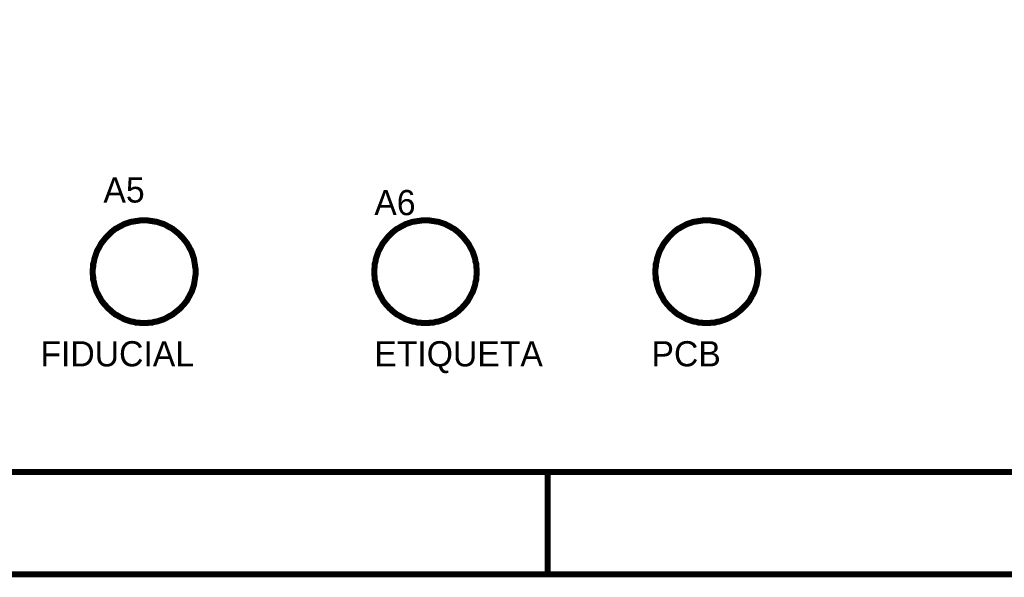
# Model space of a CAD drawing. Header units: inches. Extents: x 0 to 292, y 0 to 193.
# Tile 83 of 256: x 120 to 169, y 0 to 27. Entities that reach past the tile are written whole.
import ezdxf

# ---------------------------------------------------------------- set-up
doc = ezdxf.new("R2010")
doc.units = ezdxf.units.IN
doc.layers.add('Sheet', color=255, linetype='Continuous')

msp = doc.modelspace()

# ---------------------------------------------------------------- linework, layer by layer
at = {"layer": 'Sheet'}
for points in [[(0.058, 193.04, 0.3, 0.3, 0), (292.061, 193.04, 0.3, 0.3, 0), (292.061, 0, 0.3, 0.3, 0), (0.058, 0, 0.3, 0.3, 0), (0.058, 193.04, 0.3, 0.3, 0)], [(0.058, 193.04, 0.0991, 0.0991, 0), (0.058, 0, 0.0991, 0.0991, 0), (292.061, 0, 0.0991, 0.0991, 0), (292.061, 193.04, 0.0991, 0.0991, 0), (0.058, 193.04, 0.0991, 0.0991, 0), (0.058, 193.04, 0.0991, 0.0991, 0)], [(5.144, 187.953, 0.3, 0.3, 0), (286.976, 187.953, 0.3, 0.3, 0), (286.976, 5.068, 0.3, 0.3, 0), (5.144, 5.068, 0.3, 0.3, 0), (5.144, 187.953, 0.3, 0.3, 0)], [(5.144, 187.953, 0.0991, 0.0991, 0), (5.144, 5.068, 0.0991, 0.0991, 0), (286.976, 5.068, 0.0991, 0.0991, 0), (286.976, 187.953, 0.0991, 0.0991, 0), (5.144, 187.953, 0.0991, 0.0991, 0), (5.144, 187.953, 0.0991, 0.0991, 0)]]:
    msp.add_lwpolyline(points, format="xyseb", close=True, dxfattribs=at)
for points in [[(123.546, 14.969, 0.3, 0.3, 0), (123.546, 15.106, 0.3, 0.3, 0), (123.566, 15.223, 0.3, 0.3, 0), (123.566, 15.359, 0.3, 0.3, 0), (123.605, 15.476, 0.3, 0.3, 0), (123.624, 15.612, 0.3, 0.3, 0), (123.663, 15.729, 0.3, 0.3, 0), (123.702, 15.846, 0.3, 0.3, 0), (123.741, 15.963, 0.3, 0.3, 0), (123.8, 16.08, 0.3, 0.3, 0), (123.858, 16.178, 0.3, 0.3, 0), (123.916, 16.295, 0.3, 0.3, 0), (123.975, 16.392, 0.3, 0.3, 0), (124.053, 16.489, 0.3, 0.3, 0), (124.131, 16.587, 0.3, 0.3, 0), (124.209, 16.684, 0.3, 0.3, 0), (124.287, 16.762, 0.3, 0.3, 0), (124.384, 16.86, 0.3, 0.3, 0), (124.462, 16.938, 0.3, 0.3, 0), (124.559, 17.016, 0.3, 0.3, 0), (124.657, 17.094, 0.3, 0.3, 0), (124.774, 17.152, 0.3, 0.3, 0), (124.871, 17.211, 0.3, 0.3, 0), (124.988, 17.269, 0.3, 0.3, 0), (125.086, 17.328, 0.3, 0.3, 0), (125.202, 17.367, 0.3, 0.3, 0), (125.319, 17.406, 0.3, 0.3, 0), (125.436, 17.445, 0.3, 0.3, 0), (125.573, 17.464, 0.3, 0.3, 0), (125.69, 17.484, 0.3, 0.3, 0), (125.826, 17.503, 0.3, 0.3, 0), (125.943, 17.523, 0.3, 0.3, 0), (126.079, 17.523, 0.3, 0.3, 0)], [(123.546, 14.969, 0.0991, 0.0991, 0), (123.546, 15.106, 0.0991, 0.0991, 0), (123.566, 15.223, 0.0991, 0.0991, 0), (123.566, 15.359, 0.0991, 0.0991, 0), (123.605, 15.476, 0.0991, 0.0991, 0), (123.624, 15.612, 0.0991, 0.0991, 0), (123.663, 15.729, 0.0991, 0.0991, 0), (123.702, 15.846, 0.0991, 0.0991, 0), (123.741, 15.963, 0.0991, 0.0991, 0), (123.8, 16.08, 0.0991, 0.0991, 0), (123.858, 16.178, 0.0991, 0.0991, 0), (123.916, 16.295, 0.0991, 0.0991, 0), (123.975, 16.392, 0.0991, 0.0991, 0), (124.053, 16.489, 0.0991, 0.0991, 0), (124.131, 16.587, 0.0991, 0.0991, 0), (124.209, 16.684, 0.0991, 0.0991, 0), (124.287, 16.762, 0.0991, 0.0991, 0), (124.384, 16.86, 0.0991, 0.0991, 0), (124.462, 16.938, 0.0991, 0.0991, 0), (124.559, 17.016, 0.0991, 0.0991, 0), (124.657, 17.094, 0.0991, 0.0991, 0), (124.774, 17.152, 0.0991, 0.0991, 0), (124.871, 17.211, 0.0991, 0.0991, 0), (124.988, 17.269, 0.0991, 0.0991, 0), (125.086, 17.328, 0.0991, 0.0991, 0), (125.202, 17.367, 0.0991, 0.0991, 0), (125.319, 17.406, 0.0991, 0.0991, 0), (125.436, 17.445, 0.0991, 0.0991, 0), (125.573, 17.464, 0.0991, 0.0991, 0), (125.69, 17.484, 0.0991, 0.0991, 0), (125.826, 17.503, 0.0991, 0.0991, 0), (125.943, 17.523, 0.0991, 0.0991, 0), (126.079, 17.523, 0.0991, 0.0991, 0)], [(126.079, 17.523, 0.3, 0.3, 0), (126.079, 17.523, 0.3, 0.3, 0)], [(126.079, 17.523, 0.3, 0.3, 0), (126.216, 17.523, 0.3, 0.3, 0), (126.332, 17.503, 0.3, 0.3, 0), (126.469, 17.484, 0.3, 0.3, 0), (126.586, 17.464, 0.3, 0.3, 0), (126.722, 17.445, 0.3, 0.3, 0), (126.839, 17.406, 0.3, 0.3, 0), (126.956, 17.367, 0.3, 0.3, 0), (127.073, 17.328, 0.3, 0.3, 0), (127.19, 17.269, 0.3, 0.3, 0), (127.287, 17.211, 0.3, 0.3, 0), (127.404, 17.152, 0.3, 0.3, 0), (127.501, 17.094, 0.3, 0.3, 0), (127.599, 17.016, 0.3, 0.3, 0), (127.696, 16.938, 0.3, 0.3, 0), (127.794, 16.86, 0.3, 0.3, 0), (127.891, 16.762, 0.3, 0.3, 0), (127.969, 16.684, 0.3, 0.3, 0), (128.047, 16.587, 0.3, 0.3, 0), (128.125, 16.489, 0.3, 0.3, 0), (128.203, 16.392, 0.3, 0.3, 0), (128.261, 16.295, 0.3, 0.3, 0), (128.32, 16.178, 0.3, 0.3, 0), (128.378, 16.08, 0.3, 0.3, 0), (128.437, 15.963, 0.3, 0.3, 0), (128.476, 15.846, 0.3, 0.3, 0), (128.515, 15.729, 0.3, 0.3, 0), (128.554, 15.612, 0.3, 0.3, 0), (128.573, 15.476, 0.3, 0.3, 0), (128.593, 15.359, 0.3, 0.3, 0), (128.612, 15.223, 0.3, 0.3, 0), (128.632, 15.106, 0.3, 0.3, 0), (128.632, 14.969, 0.3, 0.3, 0)], [(126.079, 17.523, 0.0991, 0.0991, 0), (126.079, 17.523, 0.0991, 0.0991, 0)], [(126.079, 17.523, 0.0991, 0.0991, 0), (126.216, 17.523, 0.0991, 0.0991, 0), (126.332, 17.503, 0.0991, 0.0991, 0), (126.469, 17.484, 0.0991, 0.0991, 0), (126.586, 17.464, 0.0991, 0.0991, 0), (126.722, 17.445, 0.0991, 0.0991, 0), (126.839, 17.406, 0.0991, 0.0991, 0), (126.956, 17.367, 0.0991, 0.0991, 0), (127.073, 17.328, 0.0991, 0.0991, 0), (127.19, 17.269, 0.0991, 0.0991, 0), (127.287, 17.211, 0.0991, 0.0991, 0), (127.404, 17.152, 0.0991, 0.0991, 0), (127.501, 17.094, 0.0991, 0.0991, 0), (127.599, 17.016, 0.0991, 0.0991, 0), (127.696, 16.938, 0.0991, 0.0991, 0), (127.794, 16.86, 0.0991, 0.0991, 0), (127.891, 16.762, 0.0991, 0.0991, 0), (127.969, 16.684, 0.0991, 0.0991, 0), (128.047, 16.587, 0.0991, 0.0991, 0), (128.125, 16.489, 0.0991, 0.0991, 0), (128.203, 16.392, 0.0991, 0.0991, 0), (128.261, 16.295, 0.0991, 0.0991, 0), (128.32, 16.178, 0.0991, 0.0991, 0), (128.378, 16.08, 0.0991, 0.0991, 0), (128.437, 15.963, 0.0991, 0.0991, 0), (128.476, 15.846, 0.0991, 0.0991, 0), (128.515, 15.729, 0.0991, 0.0991, 0), (128.554, 15.612, 0.0991, 0.0991, 0), (128.573, 15.476, 0.0991, 0.0991, 0), (128.593, 15.359, 0.0991, 0.0991, 0), (128.612, 15.223, 0.0991, 0.0991, 0), (128.632, 15.106, 0.0991, 0.0991, 0), (128.632, 14.969, 0.0991, 0.0991, 0)], [(137.477, 14.969, 0.3, 0.3, 0), (137.477, 15.106, 0.3, 0.3, 0), (137.497, 15.223, 0.3, 0.3, 0), (137.497, 15.359, 0.3, 0.3, 0), (137.536, 15.476, 0.3, 0.3, 0), (137.555, 15.612, 0.3, 0.3, 0), (137.594, 15.729, 0.3, 0.3, 0), (137.633, 15.846, 0.3, 0.3, 0), (137.672, 15.963, 0.3, 0.3, 0), (137.73, 16.08, 0.3, 0.3, 0), (137.789, 16.178, 0.3, 0.3, 0), (137.847, 16.295, 0.3, 0.3, 0), (137.906, 16.392, 0.3, 0.3, 0), (137.984, 16.489, 0.3, 0.3, 0), (138.062, 16.587, 0.3, 0.3, 0), (138.14, 16.684, 0.3, 0.3, 0), (138.218, 16.762, 0.3, 0.3, 0), (138.315, 16.86, 0.3, 0.3, 0), (138.393, 16.938, 0.3, 0.3, 0), (138.49, 17.016, 0.3, 0.3, 0), (138.588, 17.094, 0.3, 0.3, 0), (138.705, 17.152, 0.3, 0.3, 0), (138.802, 17.211, 0.3, 0.3, 0), (138.919, 17.269, 0.3, 0.3, 0), (139.016, 17.328, 0.3, 0.3, 0), (139.133, 17.367, 0.3, 0.3, 0), (139.25, 17.406, 0.3, 0.3, 0), (139.367, 17.445, 0.3, 0.3, 0), (139.503, 17.464, 0.3, 0.3, 0), (139.62, 17.484, 0.3, 0.3, 0), (139.757, 17.503, 0.3, 0.3, 0), (139.874, 17.523, 0.3, 0.3, 0), (140.01, 17.523, 0.3, 0.3, 0)], [(137.477, 14.969, 0.0991, 0.0991, 0), (137.477, 15.106, 0.0991, 0.0991, 0), (137.497, 15.223, 0.0991, 0.0991, 0), (137.497, 15.359, 0.0991, 0.0991, 0), (137.536, 15.476, 0.0991, 0.0991, 0), (137.555, 15.612, 0.0991, 0.0991, 0), (137.594, 15.729, 0.0991, 0.0991, 0), (137.633, 15.846, 0.0991, 0.0991, 0), (137.672, 15.963, 0.0991, 0.0991, 0), (137.73, 16.08, 0.0991, 0.0991, 0), (137.789, 16.178, 0.0991, 0.0991, 0), (137.847, 16.295, 0.0991, 0.0991, 0), (137.906, 16.392, 0.0991, 0.0991, 0), (137.984, 16.489, 0.0991, 0.0991, 0), (138.062, 16.587, 0.0991, 0.0991, 0), (138.14, 16.684, 0.0991, 0.0991, 0), (138.218, 16.762, 0.0991, 0.0991, 0), (138.315, 16.86, 0.0991, 0.0991, 0), (138.393, 16.938, 0.0991, 0.0991, 0), (138.49, 17.016, 0.0991, 0.0991, 0), (138.588, 17.094, 0.0991, 0.0991, 0), (138.705, 17.152, 0.0991, 0.0991, 0), (138.802, 17.211, 0.0991, 0.0991, 0), (138.919, 17.269, 0.0991, 0.0991, 0), (139.016, 17.328, 0.0991, 0.0991, 0), (139.133, 17.367, 0.0991, 0.0991, 0), (139.25, 17.406, 0.0991, 0.0991, 0), (139.367, 17.445, 0.0991, 0.0991, 0), (139.503, 17.464, 0.0991, 0.0991, 0), (139.62, 17.484, 0.0991, 0.0991, 0), (139.757, 17.503, 0.0991, 0.0991, 0), (139.874, 17.523, 0.0991, 0.0991, 0), (140.01, 17.523, 0.0991, 0.0991, 0)], [(140.01, 17.523, 0.3, 0.3, 0), (140.01, 17.523, 0.3, 0.3, 0)], [(140.01, 17.523, 0.3, 0.3, 0), (140.146, 17.523, 0.3, 0.3, 0), (140.263, 17.503, 0.3, 0.3, 0), (140.4, 17.484, 0.3, 0.3, 0), (140.517, 17.464, 0.3, 0.3, 0), (140.653, 17.445, 0.3, 0.3, 0), (140.77, 17.406, 0.3, 0.3, 0), (140.887, 17.367, 0.3, 0.3, 0), (141.004, 17.328, 0.3, 0.3, 0), (141.101, 17.269, 0.3, 0.3, 0), (141.218, 17.211, 0.3, 0.3, 0), (141.315, 17.152, 0.3, 0.3, 0), (141.432, 17.094, 0.3, 0.3, 0), (141.53, 17.016, 0.3, 0.3, 0), (141.627, 16.938, 0.3, 0.3, 0), (141.705, 16.86, 0.3, 0.3, 0), (141.803, 16.762, 0.3, 0.3, 0), (141.88, 16.684, 0.3, 0.3, 0), (141.958, 16.587, 0.3, 0.3, 0), (142.036, 16.489, 0.3, 0.3, 0), (142.114, 16.392, 0.3, 0.3, 0), (142.173, 16.295, 0.3, 0.3, 0), (142.231, 16.178, 0.3, 0.3, 0), (142.29, 16.08, 0.3, 0.3, 0), (142.348, 15.963, 0.3, 0.3, 0), (142.387, 15.846, 0.3, 0.3, 0), (142.426, 15.729, 0.3, 0.3, 0), (142.465, 15.612, 0.3, 0.3, 0), (142.484, 15.476, 0.3, 0.3, 0), (142.523, 15.359, 0.3, 0.3, 0), (142.523, 15.223, 0.3, 0.3, 0), (142.543, 15.106, 0.3, 0.3, 0), (142.543, 14.969, 0.3, 0.3, 0)], [(140.01, 17.523, 0.0991, 0.0991, 0), (140.01, 17.523, 0.0991, 0.0991, 0)], [(140.01, 17.523, 0.0991, 0.0991, 0), (140.146, 17.523, 0.0991, 0.0991, 0), (140.263, 17.503, 0.0991, 0.0991, 0), (140.4, 17.484, 0.0991, 0.0991, 0), (140.517, 17.464, 0.0991, 0.0991, 0), (140.653, 17.445, 0.0991, 0.0991, 0), (140.77, 17.406, 0.0991, 0.0991, 0), (140.887, 17.367, 0.0991, 0.0991, 0), (141.004, 17.328, 0.0991, 0.0991, 0), (141.101, 17.269, 0.0991, 0.0991, 0), (141.218, 17.211, 0.0991, 0.0991, 0), (141.315, 17.152, 0.0991, 0.0991, 0), (141.432, 17.094, 0.0991, 0.0991, 0), (141.53, 17.016, 0.0991, 0.0991, 0), (141.627, 16.938, 0.0991, 0.0991, 0), (141.705, 16.86, 0.0991, 0.0991, 0), (141.803, 16.762, 0.0991, 0.0991, 0), (141.88, 16.684, 0.0991, 0.0991, 0), (141.958, 16.587, 0.0991, 0.0991, 0), (142.036, 16.489, 0.0991, 0.0991, 0), (142.114, 16.392, 0.0991, 0.0991, 0), (142.173, 16.295, 0.0991, 0.0991, 0), (142.231, 16.178, 0.0991, 0.0991, 0), (142.29, 16.08, 0.0991, 0.0991, 0), (142.348, 15.963, 0.0991, 0.0991, 0), (142.387, 15.846, 0.0991, 0.0991, 0), (142.426, 15.729, 0.0991, 0.0991, 0), (142.465, 15.612, 0.0991, 0.0991, 0), (142.484, 15.476, 0.0991, 0.0991, 0), (142.523, 15.359, 0.0991, 0.0991, 0), (142.523, 15.223, 0.0991, 0.0991, 0), (142.543, 15.106, 0.0991, 0.0991, 0), (142.543, 14.969, 0.0991, 0.0991, 0)], [(151.389, 14.969, 0.3, 0.3, 0), (151.389, 15.106, 0.3, 0.3, 0), (151.408, 15.223, 0.3, 0.3, 0), (151.408, 15.359, 0.3, 0.3, 0), (151.447, 15.476, 0.3, 0.3, 0), (151.466, 15.612, 0.3, 0.3, 0), (151.505, 15.729, 0.3, 0.3, 0), (151.544, 15.846, 0.3, 0.3, 0), (151.583, 15.963, 0.3, 0.3, 0), (151.642, 16.08, 0.3, 0.3, 0), (151.7, 16.178, 0.3, 0.3, 0), (151.759, 16.295, 0.3, 0.3, 0), (151.817, 16.392, 0.3, 0.3, 0), (151.895, 16.489, 0.3, 0.3, 0), (151.973, 16.587, 0.3, 0.3, 0), (152.051, 16.684, 0.3, 0.3, 0), (152.129, 16.762, 0.3, 0.3, 0), (152.226, 16.86, 0.3, 0.3, 0), (152.304, 16.938, 0.3, 0.3, 0), (152.402, 17.016, 0.3, 0.3, 0), (152.499, 17.094, 0.3, 0.3, 0), (152.616, 17.152, 0.3, 0.3, 0), (152.713, 17.211, 0.3, 0.3, 0), (152.83, 17.269, 0.3, 0.3, 0), (152.928, 17.328, 0.3, 0.3, 0), (153.045, 17.367, 0.3, 0.3, 0), (153.162, 17.406, 0.3, 0.3, 0), (153.278, 17.445, 0.3, 0.3, 0), (153.415, 17.464, 0.3, 0.3, 0), (153.532, 17.484, 0.3, 0.3, 0), (153.668, 17.503, 0.3, 0.3, 0), (153.785, 17.523, 0.3, 0.3, 0), (153.921, 17.523, 0.3, 0.3, 0)], [(151.389, 14.969, 0.0991, 0.0991, 0), (151.389, 15.106, 0.0991, 0.0991, 0), (151.408, 15.223, 0.0991, 0.0991, 0), (151.408, 15.359, 0.0991, 0.0991, 0), (151.447, 15.476, 0.0991, 0.0991, 0), (151.466, 15.612, 0.0991, 0.0991, 0), (151.505, 15.729, 0.0991, 0.0991, 0), (151.544, 15.846, 0.0991, 0.0991, 0), (151.583, 15.963, 0.0991, 0.0991, 0), (151.642, 16.08, 0.0991, 0.0991, 0), (151.7, 16.178, 0.0991, 0.0991, 0), (151.759, 16.295, 0.0991, 0.0991, 0), (151.817, 16.392, 0.0991, 0.0991, 0), (151.895, 16.489, 0.0991, 0.0991, 0), (151.973, 16.587, 0.0991, 0.0991, 0), (152.051, 16.684, 0.0991, 0.0991, 0), (152.129, 16.762, 0.0991, 0.0991, 0), (152.226, 16.86, 0.0991, 0.0991, 0), (152.304, 16.938, 0.0991, 0.0991, 0), (152.402, 17.016, 0.0991, 0.0991, 0), (152.499, 17.094, 0.0991, 0.0991, 0), (152.616, 17.152, 0.0991, 0.0991, 0), (152.713, 17.211, 0.0991, 0.0991, 0), (152.83, 17.269, 0.0991, 0.0991, 0), (152.928, 17.328, 0.0991, 0.0991, 0), (153.045, 17.367, 0.0991, 0.0991, 0), (153.162, 17.406, 0.0991, 0.0991, 0), (153.278, 17.445, 0.0991, 0.0991, 0), (153.415, 17.464, 0.0991, 0.0991, 0), (153.532, 17.484, 0.0991, 0.0991, 0), (153.668, 17.503, 0.0991, 0.0991, 0), (153.785, 17.523, 0.0991, 0.0991, 0), (153.921, 17.523, 0.0991, 0.0991, 0)], [(153.921, 17.523, 0.3, 0.3, 0), (153.921, 17.523, 0.3, 0.3, 0)], [(153.921, 17.523, 0.3, 0.3, 0), (154.058, 17.523, 0.3, 0.3, 0), (154.175, 17.503, 0.3, 0.3, 0), (154.311, 17.484, 0.3, 0.3, 0), (154.428, 17.464, 0.3, 0.3, 0), (154.564, 17.445, 0.3, 0.3, 0), (154.681, 17.406, 0.3, 0.3, 0), (154.798, 17.367, 0.3, 0.3, 0), (154.915, 17.328, 0.3, 0.3, 0), (155.032, 17.269, 0.3, 0.3, 0), (155.129, 17.211, 0.3, 0.3, 0), (155.246, 17.152, 0.3, 0.3, 0), (155.344, 17.094, 0.3, 0.3, 0), (155.441, 17.016, 0.3, 0.3, 0), (155.539, 16.938, 0.3, 0.3, 0), (155.636, 16.86, 0.3, 0.3, 0), (155.714, 16.762, 0.3, 0.3, 0), (155.811, 16.684, 0.3, 0.3, 0), (155.889, 16.587, 0.3, 0.3, 0), (155.967, 16.489, 0.3, 0.3, 0), (156.045, 16.392, 0.3, 0.3, 0), (156.104, 16.295, 0.3, 0.3, 0), (156.162, 16.178, 0.3, 0.3, 0), (156.221, 16.08, 0.3, 0.3, 0), (156.279, 15.963, 0.3, 0.3, 0), (156.318, 15.846, 0.3, 0.3, 0), (156.357, 15.729, 0.3, 0.3, 0), (156.396, 15.612, 0.3, 0.3, 0), (156.415, 15.476, 0.3, 0.3, 0), (156.435, 15.359, 0.3, 0.3, 0), (156.454, 15.223, 0.3, 0.3, 0), (156.474, 15.106, 0.3, 0.3, 0), (156.474, 14.969, 0.3, 0.3, 0)], [(153.921, 17.523, 0.0991, 0.0991, 0), (153.921, 17.523, 0.0991, 0.0991, 0)], [(153.921, 17.523, 0.0991, 0.0991, 0), (154.058, 17.523, 0.0991, 0.0991, 0), (154.175, 17.503, 0.0991, 0.0991, 0), (154.311, 17.484, 0.0991, 0.0991, 0), (154.428, 17.464, 0.0991, 0.0991, 0), (154.564, 17.445, 0.0991, 0.0991, 0), (154.681, 17.406, 0.0991, 0.0991, 0), (154.798, 17.367, 0.0991, 0.0991, 0), (154.915, 17.328, 0.0991, 0.0991, 0), (155.032, 17.269, 0.0991, 0.0991, 0), (155.129, 17.211, 0.0991, 0.0991, 0), (155.246, 17.152, 0.0991, 0.0991, 0), (155.344, 17.094, 0.0991, 0.0991, 0), (155.441, 17.016, 0.0991, 0.0991, 0), (155.539, 16.938, 0.0991, 0.0991, 0), (155.636, 16.86, 0.0991, 0.0991, 0), (155.714, 16.762, 0.0991, 0.0991, 0), (155.811, 16.684, 0.0991, 0.0991, 0), (155.889, 16.587, 0.0991, 0.0991, 0), (155.967, 16.489, 0.0991, 0.0991, 0), (156.045, 16.392, 0.0991, 0.0991, 0), (156.104, 16.295, 0.0991, 0.0991, 0), (156.162, 16.178, 0.0991, 0.0991, 0), (156.221, 16.08, 0.0991, 0.0991, 0), (156.279, 15.963, 0.0991, 0.0991, 0), (156.318, 15.846, 0.0991, 0.0991, 0), (156.357, 15.729, 0.0991, 0.0991, 0), (156.396, 15.612, 0.0991, 0.0991, 0), (156.415, 15.476, 0.0991, 0.0991, 0), (156.435, 15.359, 0.0991, 0.0991, 0), (156.454, 15.223, 0.0991, 0.0991, 0), (156.474, 15.106, 0.0991, 0.0991, 0), (156.474, 14.969, 0.0991, 0.0991, 0)], [(126.079, 12.435, 0.3, 0.3, 0), (125.943, 12.435, 0.3, 0.3, 0), (125.826, 12.455, 0.3, 0.3, 0), (125.69, 12.455, 0.3, 0.3, 0), (125.573, 12.494, 0.3, 0.3, 0), (125.436, 12.513, 0.3, 0.3, 0), (125.319, 12.552, 0.3, 0.3, 0), (125.202, 12.591, 0.3, 0.3, 0), (125.086, 12.63, 0.3, 0.3, 0), (124.988, 12.689, 0.3, 0.3, 0), (124.871, 12.747, 0.3, 0.3, 0), (124.774, 12.806, 0.3, 0.3, 0), (124.657, 12.864, 0.3, 0.3, 0), (124.559, 12.942, 0.3, 0.3, 0), (124.462, 13.02, 0.3, 0.3, 0), (124.384, 13.098, 0.3, 0.3, 0), (124.287, 13.176, 0.3, 0.3, 0), (124.209, 13.273, 0.3, 0.3, 0), (124.131, 13.351, 0.3, 0.3, 0), (124.053, 13.449, 0.3, 0.3, 0), (123.975, 13.546, 0.3, 0.3, 0), (123.916, 13.663, 0.3, 0.3, 0), (123.858, 13.761, 0.3, 0.3, 0), (123.8, 13.878, 0.3, 0.3, 0), (123.741, 13.975, 0.3, 0.3, 0), (123.702, 14.092, 0.3, 0.3, 0), (123.663, 14.209, 0.3, 0.3, 0), (123.624, 14.326, 0.3, 0.3, 0), (123.605, 14.462, 0.3, 0.3, 0), (123.566, 14.579, 0.3, 0.3, 0), (123.566, 14.716, 0.3, 0.3, 0), (123.546, 14.833, 0.3, 0.3, 0), (123.546, 14.969, 0.3, 0.3, 0)], [(123.546, 14.969, 0.3, 0.3, 0), (123.546, 14.969, 0.3, 0.3, 0)], [(128.632, 14.969, 0.3, 0.3, 0), (128.632, 14.833, 0.3, 0.3, 0), (128.612, 14.716, 0.3, 0.3, 0), (128.593, 14.579, 0.3, 0.3, 0), (128.573, 14.462, 0.3, 0.3, 0), (128.554, 14.326, 0.3, 0.3, 0), (128.515, 14.209, 0.3, 0.3, 0), (128.476, 14.092, 0.3, 0.3, 0), (128.437, 13.975, 0.3, 0.3, 0), (128.378, 13.878, 0.3, 0.3, 0), (128.32, 13.761, 0.3, 0.3, 0), (128.261, 13.663, 0.3, 0.3, 0), (128.203, 13.546, 0.3, 0.3, 0), (128.125, 13.449, 0.3, 0.3, 0), (128.047, 13.351, 0.3, 0.3, 0), (127.969, 13.273, 0.3, 0.3, 0), (127.891, 13.176, 0.3, 0.3, 0), (127.794, 13.098, 0.3, 0.3, 0), (127.696, 13.02, 0.3, 0.3, 0), (127.599, 12.942, 0.3, 0.3, 0), (127.501, 12.864, 0.3, 0.3, 0), (127.404, 12.806, 0.3, 0.3, 0), (127.287, 12.747, 0.3, 0.3, 0), (127.19, 12.689, 0.3, 0.3, 0), (127.073, 12.63, 0.3, 0.3, 0), (126.956, 12.591, 0.3, 0.3, 0), (126.839, 12.552, 0.3, 0.3, 0), (126.722, 12.513, 0.3, 0.3, 0), (126.586, 12.494, 0.3, 0.3, 0), (126.469, 12.455, 0.3, 0.3, 0), (126.332, 12.455, 0.3, 0.3, 0), (126.216, 12.435, 0.3, 0.3, 0), (126.079, 12.435, 0.3, 0.3, 0)], [(128.632, 14.969, 0.3, 0.3, 0), (128.632, 14.969, 0.3, 0.3, 0), (128.632, 14.969, 0.3, 0.3, 0), (128.632, 14.969, 0.3, 0.3, 0), (128.632, 14.969, 0.3, 0.3, 0), (128.632, 14.969, 0.3, 0.3, 0), (128.632, 14.969, 0.3, 0.3, 0), (128.632, 14.969, 0.3, 0.3, 0), (128.632, 14.969, 0.3, 0.3, 0), (128.632, 14.969, 0.3, 0.3, 0), (128.632, 14.969, 0.3, 0.3, 0), (128.632, 14.969, 0.3, 0.3, 0), (128.632, 14.969, 0.3, 0.3, 0), (128.632, 14.969, 0.3, 0.3, 0), (128.632, 14.969, 0.3, 0.3, 0), (128.632, 14.969, 0.3, 0.3, 0), (128.632, 14.969, 0.3, 0.3, 0), (128.632, 14.969, 0.3, 0.3, 0), (128.632, 14.969, 0.3, 0.3, 0), (128.632, 14.969, 0.3, 0.3, 0), (128.632, 14.969, 0.3, 0.3, 0), (128.632, 14.969, 0.3, 0.3, 0), (128.632, 14.969, 0.3, 0.3, 0), (128.632, 14.969, 0.3, 0.3, 0), (128.632, 14.969, 0.3, 0.3, 0), (128.632, 14.969, 0.3, 0.3, 0), (128.632, 14.969, 0.3, 0.3, 0), (128.632, 14.969, 0.3, 0.3, 0), (128.632, 14.969, 0.3, 0.3, 0), (128.632, 14.969, 0.3, 0.3, 0), (128.632, 14.969, 0.3, 0.3, 0), (128.632, 14.969, 0.3, 0.3, 0), (128.632, 14.969, 0.3, 0.3, 0)], [(128.632, 14.969, 0.3, 0.3, 0), (128.632, 14.969, 0.3, 0.3, 0)], [(140.01, 12.435, 0.3, 0.3, 0), (139.874, 12.435, 0.3, 0.3, 0), (139.757, 12.455, 0.3, 0.3, 0), (139.62, 12.455, 0.3, 0.3, 0), (139.503, 12.494, 0.3, 0.3, 0), (139.367, 12.513, 0.3, 0.3, 0), (139.25, 12.552, 0.3, 0.3, 0), (139.133, 12.591, 0.3, 0.3, 0), (139.016, 12.63, 0.3, 0.3, 0), (138.919, 12.689, 0.3, 0.3, 0), (138.802, 12.747, 0.3, 0.3, 0), (138.705, 12.806, 0.3, 0.3, 0), (138.588, 12.864, 0.3, 0.3, 0), (138.49, 12.942, 0.3, 0.3, 0), (138.393, 13.02, 0.3, 0.3, 0), (138.315, 13.098, 0.3, 0.3, 0), (138.218, 13.176, 0.3, 0.3, 0), (138.14, 13.273, 0.3, 0.3, 0), (138.062, 13.351, 0.3, 0.3, 0), (137.984, 13.449, 0.3, 0.3, 0), (137.906, 13.546, 0.3, 0.3, 0), (137.847, 13.663, 0.3, 0.3, 0), (137.789, 13.761, 0.3, 0.3, 0), (137.73, 13.878, 0.3, 0.3, 0), (137.672, 13.975, 0.3, 0.3, 0), (137.633, 14.092, 0.3, 0.3, 0), (137.594, 14.209, 0.3, 0.3, 0), (137.555, 14.326, 0.3, 0.3, 0), (137.536, 14.462, 0.3, 0.3, 0), (137.497, 14.579, 0.3, 0.3, 0), (137.497, 14.716, 0.3, 0.3, 0), (137.477, 14.833, 0.3, 0.3, 0), (137.477, 14.969, 0.3, 0.3, 0)], [(137.477, 14.969, 0.3, 0.3, 0), (137.477, 14.969, 0.3, 0.3, 0)], [(142.543, 14.969, 0.3, 0.3, 0), (142.543, 14.833, 0.3, 0.3, 0), (142.523, 14.716, 0.3, 0.3, 0), (142.523, 14.579, 0.3, 0.3, 0), (142.484, 14.462, 0.3, 0.3, 0), (142.465, 14.326, 0.3, 0.3, 0), (142.426, 14.209, 0.3, 0.3, 0), (142.387, 14.092, 0.3, 0.3, 0), (142.348, 13.975, 0.3, 0.3, 0), (142.29, 13.878, 0.3, 0.3, 0), (142.231, 13.761, 0.3, 0.3, 0), (142.173, 13.663, 0.3, 0.3, 0), (142.114, 13.546, 0.3, 0.3, 0), (142.036, 13.449, 0.3, 0.3, 0), (141.958, 13.351, 0.3, 0.3, 0), (141.88, 13.273, 0.3, 0.3, 0), (141.803, 13.176, 0.3, 0.3, 0), (141.705, 13.098, 0.3, 0.3, 0), (141.627, 13.02, 0.3, 0.3, 0), (141.53, 12.942, 0.3, 0.3, 0), (141.432, 12.864, 0.3, 0.3, 0), (141.315, 12.806, 0.3, 0.3, 0), (141.218, 12.747, 0.3, 0.3, 0), (141.101, 12.689, 0.3, 0.3, 0), (141.004, 12.63, 0.3, 0.3, 0), (140.887, 12.591, 0.3, 0.3, 0), (140.77, 12.552, 0.3, 0.3, 0), (140.653, 12.513, 0.3, 0.3, 0), (140.517, 12.494, 0.3, 0.3, 0), (140.4, 12.455, 0.3, 0.3, 0), (140.263, 12.455, 0.3, 0.3, 0), (140.146, 12.435, 0.3, 0.3, 0), (140.01, 12.435, 0.3, 0.3, 0)], [(142.543, 14.969, 0.3, 0.3, 0), (142.543, 14.969, 0.3, 0.3, 0), (142.543, 14.969, 0.3, 0.3, 0), (142.543, 14.969, 0.3, 0.3, 0), (142.543, 14.969, 0.3, 0.3, 0), (142.543, 14.969, 0.3, 0.3, 0), (142.543, 14.969, 0.3, 0.3, 0), (142.543, 14.969, 0.3, 0.3, 0), (142.543, 14.969, 0.3, 0.3, 0), (142.543, 14.969, 0.3, 0.3, 0), (142.543, 14.969, 0.3, 0.3, 0), (142.543, 14.969, 0.3, 0.3, 0), (142.543, 14.969, 0.3, 0.3, 0), (142.543, 14.969, 0.3, 0.3, 0), (142.543, 14.969, 0.3, 0.3, 0), (142.543, 14.969, 0.3, 0.3, 0), (142.543, 14.969, 0.3, 0.3, 0), (142.543, 14.969, 0.3, 0.3, 0), (142.543, 14.969, 0.3, 0.3, 0), (142.543, 14.969, 0.3, 0.3, 0), (142.543, 14.969, 0.3, 0.3, 0), (142.543, 14.969, 0.3, 0.3, 0), (142.543, 14.969, 0.3, 0.3, 0), (142.543, 14.969, 0.3, 0.3, 0), (142.543, 14.969, 0.3, 0.3, 0), (142.543, 14.969, 0.3, 0.3, 0), (142.543, 14.969, 0.3, 0.3, 0), (142.543, 14.969, 0.3, 0.3, 0), (142.543, 14.969, 0.3, 0.3, 0), (142.543, 14.969, 0.3, 0.3, 0), (142.543, 14.969, 0.3, 0.3, 0), (142.543, 14.969, 0.3, 0.3, 0), (142.543, 14.969, 0.3, 0.3, 0)], [(142.543, 14.969, 0.3, 0.3, 0), (142.543, 14.969, 0.3, 0.3, 0)], [(153.921, 12.435, 0.3, 0.3, 0), (153.785, 12.435, 0.3, 0.3, 0), (153.668, 12.455, 0.3, 0.3, 0), (153.532, 12.455, 0.3, 0.3, 0), (153.415, 12.494, 0.3, 0.3, 0), (153.278, 12.513, 0.3, 0.3, 0), (153.162, 12.552, 0.3, 0.3, 0), (153.045, 12.591, 0.3, 0.3, 0), (152.928, 12.63, 0.3, 0.3, 0), (152.83, 12.689, 0.3, 0.3, 0), (152.713, 12.747, 0.3, 0.3, 0), (152.616, 12.806, 0.3, 0.3, 0), (152.499, 12.864, 0.3, 0.3, 0), (152.402, 12.942, 0.3, 0.3, 0), (152.304, 13.02, 0.3, 0.3, 0), (152.226, 13.098, 0.3, 0.3, 0), (152.129, 13.176, 0.3, 0.3, 0), (152.051, 13.273, 0.3, 0.3, 0), (151.973, 13.351, 0.3, 0.3, 0), (151.895, 13.449, 0.3, 0.3, 0), (151.817, 13.546, 0.3, 0.3, 0), (151.759, 13.663, 0.3, 0.3, 0), (151.7, 13.761, 0.3, 0.3, 0), (151.642, 13.878, 0.3, 0.3, 0), (151.583, 13.975, 0.3, 0.3, 0), (151.544, 14.092, 0.3, 0.3, 0), (151.505, 14.209, 0.3, 0.3, 0), (151.466, 14.326, 0.3, 0.3, 0), (151.447, 14.462, 0.3, 0.3, 0), (151.408, 14.579, 0.3, 0.3, 0), (151.408, 14.716, 0.3, 0.3, 0), (151.389, 14.833, 0.3, 0.3, 0), (151.389, 14.969, 0.3, 0.3, 0)], [(151.389, 14.969, 0.3, 0.3, 0), (151.389, 14.969, 0.3, 0.3, 0)], [(156.474, 14.969, 0.3, 0.3, 0), (156.474, 14.833, 0.3, 0.3, 0), (156.454, 14.716, 0.3, 0.3, 0), (156.435, 14.579, 0.3, 0.3, 0), (156.415, 14.462, 0.3, 0.3, 0), (156.396, 14.326, 0.3, 0.3, 0), (156.357, 14.209, 0.3, 0.3, 0), (156.318, 14.092, 0.3, 0.3, 0), (156.279, 13.975, 0.3, 0.3, 0), (156.221, 13.878, 0.3, 0.3, 0), (156.162, 13.761, 0.3, 0.3, 0), (156.104, 13.663, 0.3, 0.3, 0), (156.045, 13.546, 0.3, 0.3, 0), (155.967, 13.449, 0.3, 0.3, 0), (155.889, 13.351, 0.3, 0.3, 0), (155.811, 13.273, 0.3, 0.3, 0), (155.714, 13.176, 0.3, 0.3, 0), (155.636, 13.098, 0.3, 0.3, 0), (155.539, 13.02, 0.3, 0.3, 0), (155.441, 12.942, 0.3, 0.3, 0), (155.344, 12.864, 0.3, 0.3, 0), (155.246, 12.806, 0.3, 0.3, 0), (155.129, 12.747, 0.3, 0.3, 0), (155.032, 12.689, 0.3, 0.3, 0), (154.915, 12.63, 0.3, 0.3, 0), (154.798, 12.591, 0.3, 0.3, 0), (154.681, 12.552, 0.3, 0.3, 0), (154.564, 12.513, 0.3, 0.3, 0), (154.428, 12.494, 0.3, 0.3, 0), (154.311, 12.455, 0.3, 0.3, 0), (154.175, 12.455, 0.3, 0.3, 0), (154.058, 12.435, 0.3, 0.3, 0), (153.921, 12.435, 0.3, 0.3, 0)], [(156.474, 14.969, 0.3, 0.3, 0), (156.474, 14.969, 0.3, 0.3, 0), (156.474, 14.969, 0.3, 0.3, 0), (156.474, 14.969, 0.3, 0.3, 0), (156.474, 14.969, 0.3, 0.3, 0), (156.474, 14.969, 0.3, 0.3, 0), (156.474, 14.969, 0.3, 0.3, 0), (156.474, 14.969, 0.3, 0.3, 0), (156.474, 14.969, 0.3, 0.3, 0), (156.474, 14.969, 0.3, 0.3, 0), (156.474, 14.969, 0.3, 0.3, 0), (156.474, 14.969, 0.3, 0.3, 0), (156.474, 14.969, 0.3, 0.3, 0), (156.474, 14.969, 0.3, 0.3, 0), (156.474, 14.969, 0.3, 0.3, 0), (156.474, 14.969, 0.3, 0.3, 0), (156.474, 14.969, 0.3, 0.3, 0), (156.474, 14.969, 0.3, 0.3, 0), (156.474, 14.969, 0.3, 0.3, 0), (156.474, 14.969, 0.3, 0.3, 0), (156.474, 14.969, 0.3, 0.3, 0), (156.474, 14.969, 0.3, 0.3, 0), (156.474, 14.969, 0.3, 0.3, 0), (156.474, 14.969, 0.3, 0.3, 0), (156.474, 14.969, 0.3, 0.3, 0), (156.474, 14.969, 0.3, 0.3, 0), (156.474, 14.969, 0.3, 0.3, 0), (156.474, 14.969, 0.3, 0.3, 0), (156.474, 14.969, 0.3, 0.3, 0), (156.474, 14.969, 0.3, 0.3, 0), (156.474, 14.969, 0.3, 0.3, 0), (156.474, 14.969, 0.3, 0.3, 0), (156.474, 14.969, 0.3, 0.3, 0)], [(156.474, 14.969, 0.3, 0.3, 0), (156.474, 14.969, 0.3, 0.3, 0)], [(126.079, 12.435, 0.0991, 0.0991, 0), (125.943, 12.435, 0.0991, 0.0991, 0), (125.826, 12.455, 0.0991, 0.0991, 0), (125.69, 12.455, 0.0991, 0.0991, 0), (125.573, 12.494, 0.0991, 0.0991, 0), (125.436, 12.513, 0.0991, 0.0991, 0), (125.319, 12.552, 0.0991, 0.0991, 0), (125.202, 12.591, 0.0991, 0.0991, 0), (125.086, 12.63, 0.0991, 0.0991, 0), (124.988, 12.689, 0.0991, 0.0991, 0), (124.871, 12.747, 0.0991, 0.0991, 0), (124.774, 12.806, 0.0991, 0.0991, 0), (124.657, 12.864, 0.0991, 0.0991, 0), (124.559, 12.942, 0.0991, 0.0991, 0), (124.462, 13.02, 0.0991, 0.0991, 0), (124.384, 13.098, 0.0991, 0.0991, 0), (124.287, 13.176, 0.0991, 0.0991, 0), (124.209, 13.273, 0.0991, 0.0991, 0), (124.131, 13.351, 0.0991, 0.0991, 0), (124.053, 13.449, 0.0991, 0.0991, 0), (123.975, 13.546, 0.0991, 0.0991, 0), (123.916, 13.663, 0.0991, 0.0991, 0), (123.858, 13.761, 0.0991, 0.0991, 0), (123.8, 13.878, 0.0991, 0.0991, 0), (123.741, 13.975, 0.0991, 0.0991, 0), (123.702, 14.092, 0.0991, 0.0991, 0), (123.663, 14.209, 0.0991, 0.0991, 0), (123.624, 14.326, 0.0991, 0.0991, 0), (123.605, 14.462, 0.0991, 0.0991, 0), (123.566, 14.579, 0.0991, 0.0991, 0), (123.566, 14.716, 0.0991, 0.0991, 0), (123.546, 14.833, 0.0991, 0.0991, 0), (123.546, 14.969, 0.0991, 0.0991, 0)], [(123.546, 14.969, 0.0991, 0.0991, 0), (123.546, 14.969, 0.0991, 0.0991, 0)], [(128.632, 14.969, 0.0991, 0.0991, 0), (128.632, 14.833, 0.0991, 0.0991, 0), (128.612, 14.716, 0.0991, 0.0991, 0), (128.593, 14.579, 0.0991, 0.0991, 0), (128.573, 14.462, 0.0991, 0.0991, 0), (128.554, 14.326, 0.0991, 0.0991, 0), (128.515, 14.209, 0.0991, 0.0991, 0), (128.476, 14.092, 0.0991, 0.0991, 0), (128.437, 13.975, 0.0991, 0.0991, 0), (128.378, 13.878, 0.0991, 0.0991, 0), (128.32, 13.761, 0.0991, 0.0991, 0), (128.261, 13.663, 0.0991, 0.0991, 0), (128.203, 13.546, 0.0991, 0.0991, 0), (128.125, 13.449, 0.0991, 0.0991, 0), (128.047, 13.351, 0.0991, 0.0991, 0), (127.969, 13.273, 0.0991, 0.0991, 0), (127.891, 13.176, 0.0991, 0.0991, 0), (127.794, 13.098, 0.0991, 0.0991, 0), (127.696, 13.02, 0.0991, 0.0991, 0), (127.599, 12.942, 0.0991, 0.0991, 0), (127.501, 12.864, 0.0991, 0.0991, 0), (127.404, 12.806, 0.0991, 0.0991, 0), (127.287, 12.747, 0.0991, 0.0991, 0), (127.19, 12.689, 0.0991, 0.0991, 0), (127.073, 12.63, 0.0991, 0.0991, 0), (126.956, 12.591, 0.0991, 0.0991, 0), (126.839, 12.552, 0.0991, 0.0991, 0), (126.722, 12.513, 0.0991, 0.0991, 0), (126.586, 12.494, 0.0991, 0.0991, 0), (126.469, 12.455, 0.0991, 0.0991, 0), (126.332, 12.455, 0.0991, 0.0991, 0), (126.216, 12.435, 0.0991, 0.0991, 0), (126.079, 12.435, 0.0991, 0.0991, 0)], [(128.632, 14.969, 0.0991, 0.0991, 0), (128.632, 14.969, 0.0991, 0.0991, 0), (128.632, 14.969, 0.0991, 0.0991, 0), (128.632, 14.969, 0.0991, 0.0991, 0), (128.632, 14.969, 0.0991, 0.0991, 0), (128.632, 14.969, 0.0991, 0.0991, 0), (128.632, 14.969, 0.0991, 0.0991, 0), (128.632, 14.969, 0.0991, 0.0991, 0), (128.632, 14.969, 0.0991, 0.0991, 0), (128.632, 14.969, 0.0991, 0.0991, 0), (128.632, 14.969, 0.0991, 0.0991, 0), (128.632, 14.969, 0.0991, 0.0991, 0), (128.632, 14.969, 0.0991, 0.0991, 0), (128.632, 14.969, 0.0991, 0.0991, 0), (128.632, 14.969, 0.0991, 0.0991, 0), (128.632, 14.969, 0.0991, 0.0991, 0), (128.632, 14.969, 0.0991, 0.0991, 0), (128.632, 14.969, 0.0991, 0.0991, 0), (128.632, 14.969, 0.0991, 0.0991, 0), (128.632, 14.969, 0.0991, 0.0991, 0), (128.632, 14.969, 0.0991, 0.0991, 0), (128.632, 14.969, 0.0991, 0.0991, 0), (128.632, 14.969, 0.0991, 0.0991, 0), (128.632, 14.969, 0.0991, 0.0991, 0), (128.632, 14.969, 0.0991, 0.0991, 0), (128.632, 14.969, 0.0991, 0.0991, 0), (128.632, 14.969, 0.0991, 0.0991, 0), (128.632, 14.969, 0.0991, 0.0991, 0), (128.632, 14.969, 0.0991, 0.0991, 0), (128.632, 14.969, 0.0991, 0.0991, 0), (128.632, 14.969, 0.0991, 0.0991, 0), (128.632, 14.969, 0.0991, 0.0991, 0), (128.632, 14.969, 0.0991, 0.0991, 0)], [(128.632, 14.969, 0.0991, 0.0991, 0), (128.632, 14.969, 0.0991, 0.0991, 0)], [(140.01, 12.435, 0.0991, 0.0991, 0), (139.874, 12.435, 0.0991, 0.0991, 0), (139.757, 12.455, 0.0991, 0.0991, 0), (139.62, 12.455, 0.0991, 0.0991, 0), (139.503, 12.494, 0.0991, 0.0991, 0), (139.367, 12.513, 0.0991, 0.0991, 0), (139.25, 12.552, 0.0991, 0.0991, 0), (139.133, 12.591, 0.0991, 0.0991, 0), (139.016, 12.63, 0.0991, 0.0991, 0), (138.919, 12.689, 0.0991, 0.0991, 0), (138.802, 12.747, 0.0991, 0.0991, 0), (138.705, 12.806, 0.0991, 0.0991, 0), (138.588, 12.864, 0.0991, 0.0991, 0), (138.49, 12.942, 0.0991, 0.0991, 0), (138.393, 13.02, 0.0991, 0.0991, 0), (138.315, 13.098, 0.0991, 0.0991, 0), (138.218, 13.176, 0.0991, 0.0991, 0), (138.14, 13.273, 0.0991, 0.0991, 0), (138.062, 13.351, 0.0991, 0.0991, 0), (137.984, 13.449, 0.0991, 0.0991, 0), (137.906, 13.546, 0.0991, 0.0991, 0), (137.847, 13.663, 0.0991, 0.0991, 0), (137.789, 13.761, 0.0991, 0.0991, 0), (137.73, 13.878, 0.0991, 0.0991, 0), (137.672, 13.975, 0.0991, 0.0991, 0), (137.633, 14.092, 0.0991, 0.0991, 0), (137.594, 14.209, 0.0991, 0.0991, 0), (137.555, 14.326, 0.0991, 0.0991, 0), (137.536, 14.462, 0.0991, 0.0991, 0), (137.497, 14.579, 0.0991, 0.0991, 0), (137.497, 14.716, 0.0991, 0.0991, 0), (137.477, 14.833, 0.0991, 0.0991, 0), (137.477, 14.969, 0.0991, 0.0991, 0)], [(137.477, 14.969, 0.0991, 0.0991, 0), (137.477, 14.969, 0.0991, 0.0991, 0)], [(142.543, 14.969, 0.0991, 0.0991, 0), (142.543, 14.833, 0.0991, 0.0991, 0), (142.523, 14.716, 0.0991, 0.0991, 0), (142.523, 14.579, 0.0991, 0.0991, 0), (142.484, 14.462, 0.0991, 0.0991, 0), (142.465, 14.326, 0.0991, 0.0991, 0), (142.426, 14.209, 0.0991, 0.0991, 0), (142.387, 14.092, 0.0991, 0.0991, 0), (142.348, 13.975, 0.0991, 0.0991, 0), (142.29, 13.878, 0.0991, 0.0991, 0), (142.231, 13.761, 0.0991, 0.0991, 0), (142.173, 13.663, 0.0991, 0.0991, 0), (142.114, 13.546, 0.0991, 0.0991, 0), (142.036, 13.449, 0.0991, 0.0991, 0), (141.958, 13.351, 0.0991, 0.0991, 0), (141.88, 13.273, 0.0991, 0.0991, 0), (141.803, 13.176, 0.0991, 0.0991, 0), (141.705, 13.098, 0.0991, 0.0991, 0), (141.627, 13.02, 0.0991, 0.0991, 0), (141.53, 12.942, 0.0991, 0.0991, 0), (141.432, 12.864, 0.0991, 0.0991, 0), (141.315, 12.806, 0.0991, 0.0991, 0), (141.218, 12.747, 0.0991, 0.0991, 0), (141.101, 12.689, 0.0991, 0.0991, 0), (141.004, 12.63, 0.0991, 0.0991, 0), (140.887, 12.591, 0.0991, 0.0991, 0), (140.77, 12.552, 0.0991, 0.0991, 0), (140.653, 12.513, 0.0991, 0.0991, 0), (140.517, 12.494, 0.0991, 0.0991, 0), (140.4, 12.455, 0.0991, 0.0991, 0), (140.263, 12.455, 0.0991, 0.0991, 0), (140.146, 12.435, 0.0991, 0.0991, 0), (140.01, 12.435, 0.0991, 0.0991, 0)], [(142.543, 14.969, 0.0991, 0.0991, 0), (142.543, 14.969, 0.0991, 0.0991, 0), (142.543, 14.969, 0.0991, 0.0991, 0), (142.543, 14.969, 0.0991, 0.0991, 0), (142.543, 14.969, 0.0991, 0.0991, 0), (142.543, 14.969, 0.0991, 0.0991, 0), (142.543, 14.969, 0.0991, 0.0991, 0), (142.543, 14.969, 0.0991, 0.0991, 0), (142.543, 14.969, 0.0991, 0.0991, 0), (142.543, 14.969, 0.0991, 0.0991, 0), (142.543, 14.969, 0.0991, 0.0991, 0), (142.543, 14.969, 0.0991, 0.0991, 0), (142.543, 14.969, 0.0991, 0.0991, 0), (142.543, 14.969, 0.0991, 0.0991, 0), (142.543, 14.969, 0.0991, 0.0991, 0), (142.543, 14.969, 0.0991, 0.0991, 0), (142.543, 14.969, 0.0991, 0.0991, 0), (142.543, 14.969, 0.0991, 0.0991, 0), (142.543, 14.969, 0.0991, 0.0991, 0), (142.543, 14.969, 0.0991, 0.0991, 0), (142.543, 14.969, 0.0991, 0.0991, 0), (142.543, 14.969, 0.0991, 0.0991, 0), (142.543, 14.969, 0.0991, 0.0991, 0), (142.543, 14.969, 0.0991, 0.0991, 0), (142.543, 14.969, 0.0991, 0.0991, 0), (142.543, 14.969, 0.0991, 0.0991, 0), (142.543, 14.969, 0.0991, 0.0991, 0), (142.543, 14.969, 0.0991, 0.0991, 0), (142.543, 14.969, 0.0991, 0.0991, 0), (142.543, 14.969, 0.0991, 0.0991, 0), (142.543, 14.969, 0.0991, 0.0991, 0), (142.543, 14.969, 0.0991, 0.0991, 0), (142.543, 14.969, 0.0991, 0.0991, 0)], [(142.543, 14.969, 0.0991, 0.0991, 0), (142.543, 14.969, 0.0991, 0.0991, 0)], [(153.921, 12.435, 0.0991, 0.0991, 0), (153.785, 12.435, 0.0991, 0.0991, 0), (153.668, 12.455, 0.0991, 0.0991, 0), (153.532, 12.455, 0.0991, 0.0991, 0), (153.415, 12.494, 0.0991, 0.0991, 0), (153.278, 12.513, 0.0991, 0.0991, 0), (153.162, 12.552, 0.0991, 0.0991, 0), (153.045, 12.591, 0.0991, 0.0991, 0), (152.928, 12.63, 0.0991, 0.0991, 0), (152.83, 12.689, 0.0991, 0.0991, 0), (152.713, 12.747, 0.0991, 0.0991, 0), (152.616, 12.806, 0.0991, 0.0991, 0), (152.499, 12.864, 0.0991, 0.0991, 0), (152.402, 12.942, 0.0991, 0.0991, 0), (152.304, 13.02, 0.0991, 0.0991, 0), (152.226, 13.098, 0.0991, 0.0991, 0), (152.129, 13.176, 0.0991, 0.0991, 0), (152.051, 13.273, 0.0991, 0.0991, 0), (151.973, 13.351, 0.0991, 0.0991, 0), (151.895, 13.449, 0.0991, 0.0991, 0), (151.817, 13.546, 0.0991, 0.0991, 0), (151.759, 13.663, 0.0991, 0.0991, 0), (151.7, 13.761, 0.0991, 0.0991, 0), (151.642, 13.878, 0.0991, 0.0991, 0), (151.583, 13.975, 0.0991, 0.0991, 0), (151.544, 14.092, 0.0991, 0.0991, 0), (151.505, 14.209, 0.0991, 0.0991, 0), (151.466, 14.326, 0.0991, 0.0991, 0), (151.447, 14.462, 0.0991, 0.0991, 0), (151.408, 14.579, 0.0991, 0.0991, 0), (151.408, 14.716, 0.0991, 0.0991, 0), (151.389, 14.833, 0.0991, 0.0991, 0), (151.389, 14.969, 0.0991, 0.0991, 0)], [(151.389, 14.969, 0.0991, 0.0991, 0), (151.389, 14.969, 0.0991, 0.0991, 0)], [(156.474, 14.969, 0.0991, 0.0991, 0), (156.474, 14.833, 0.0991, 0.0991, 0), (156.454, 14.716, 0.0991, 0.0991, 0), (156.435, 14.579, 0.0991, 0.0991, 0), (156.415, 14.462, 0.0991, 0.0991, 0), (156.396, 14.326, 0.0991, 0.0991, 0), (156.357, 14.209, 0.0991, 0.0991, 0), (156.318, 14.092, 0.0991, 0.0991, 0), (156.279, 13.975, 0.0991, 0.0991, 0), (156.221, 13.878, 0.0991, 0.0991, 0), (156.162, 13.761, 0.0991, 0.0991, 0), (156.104, 13.663, 0.0991, 0.0991, 0), (156.045, 13.546, 0.0991, 0.0991, 0), (155.967, 13.449, 0.0991, 0.0991, 0), (155.889, 13.351, 0.0991, 0.0991, 0), (155.811, 13.273, 0.0991, 0.0991, 0), (155.714, 13.176, 0.0991, 0.0991, 0), (155.636, 13.098, 0.0991, 0.0991, 0), (155.539, 13.02, 0.0991, 0.0991, 0), (155.441, 12.942, 0.0991, 0.0991, 0), (155.344, 12.864, 0.0991, 0.0991, 0), (155.246, 12.806, 0.0991, 0.0991, 0), (155.129, 12.747, 0.0991, 0.0991, 0), (155.032, 12.689, 0.0991, 0.0991, 0), (154.915, 12.63, 0.0991, 0.0991, 0), (154.798, 12.591, 0.0991, 0.0991, 0), (154.681, 12.552, 0.0991, 0.0991, 0), (154.564, 12.513, 0.0991, 0.0991, 0), (154.428, 12.494, 0.0991, 0.0991, 0), (154.311, 12.455, 0.0991, 0.0991, 0), (154.175, 12.455, 0.0991, 0.0991, 0), (154.058, 12.435, 0.0991, 0.0991, 0), (153.921, 12.435, 0.0991, 0.0991, 0)], [(156.474, 14.969, 0.0991, 0.0991, 0), (156.474, 14.969, 0.0991, 0.0991, 0), (156.474, 14.969, 0.0991, 0.0991, 0), (156.474, 14.969, 0.0991, 0.0991, 0), (156.474, 14.969, 0.0991, 0.0991, 0), (156.474, 14.969, 0.0991, 0.0991, 0), (156.474, 14.969, 0.0991, 0.0991, 0), (156.474, 14.969, 0.0991, 0.0991, 0), (156.474, 14.969, 0.0991, 0.0991, 0), (156.474, 14.969, 0.0991, 0.0991, 0), (156.474, 14.969, 0.0991, 0.0991, 0), (156.474, 14.969, 0.0991, 0.0991, 0), (156.474, 14.969, 0.0991, 0.0991, 0), (156.474, 14.969, 0.0991, 0.0991, 0), (156.474, 14.969, 0.0991, 0.0991, 0), (156.474, 14.969, 0.0991, 0.0991, 0), (156.474, 14.969, 0.0991, 0.0991, 0), (156.474, 14.969, 0.0991, 0.0991, 0), (156.474, 14.969, 0.0991, 0.0991, 0), (156.474, 14.969, 0.0991, 0.0991, 0), (156.474, 14.969, 0.0991, 0.0991, 0), (156.474, 14.969, 0.0991, 0.0991, 0), (156.474, 14.969, 0.0991, 0.0991, 0), (156.474, 14.969, 0.0991, 0.0991, 0), (156.474, 14.969, 0.0991, 0.0991, 0), (156.474, 14.969, 0.0991, 0.0991, 0), (156.474, 14.969, 0.0991, 0.0991, 0), (156.474, 14.969, 0.0991, 0.0991, 0), (156.474, 14.969, 0.0991, 0.0991, 0), (156.474, 14.969, 0.0991, 0.0991, 0), (156.474, 14.969, 0.0991, 0.0991, 0), (156.474, 14.969, 0.0991, 0.0991, 0), (156.474, 14.969, 0.0991, 0.0991, 0)], [(156.474, 14.969, 0.0991, 0.0991, 0), (156.474, 14.969, 0.0991, 0.0991, 0)], [(146.05, 0, 0.3, 0.3, 0), (146.05, 5.068, 0.3, 0.3, 0)]]:
    msp.add_lwpolyline(points, format="xyseb", dxfattribs=at)

# ---------------------------------------------------------------- texts
for s, p in [('A5', (124.072, 18.4)), ('A6', (137.477, 17.776)), ('FIDUCIAL', (120.955, 10.291)), ('ETIQUETA', (137.477, 10.291)), ('PCB', (151.194, 10.291))]:
    msp.add_text(s, height=1.2474, dxfattribs=at).set_placement(p)

doc.saveas('drawing.dxf')
